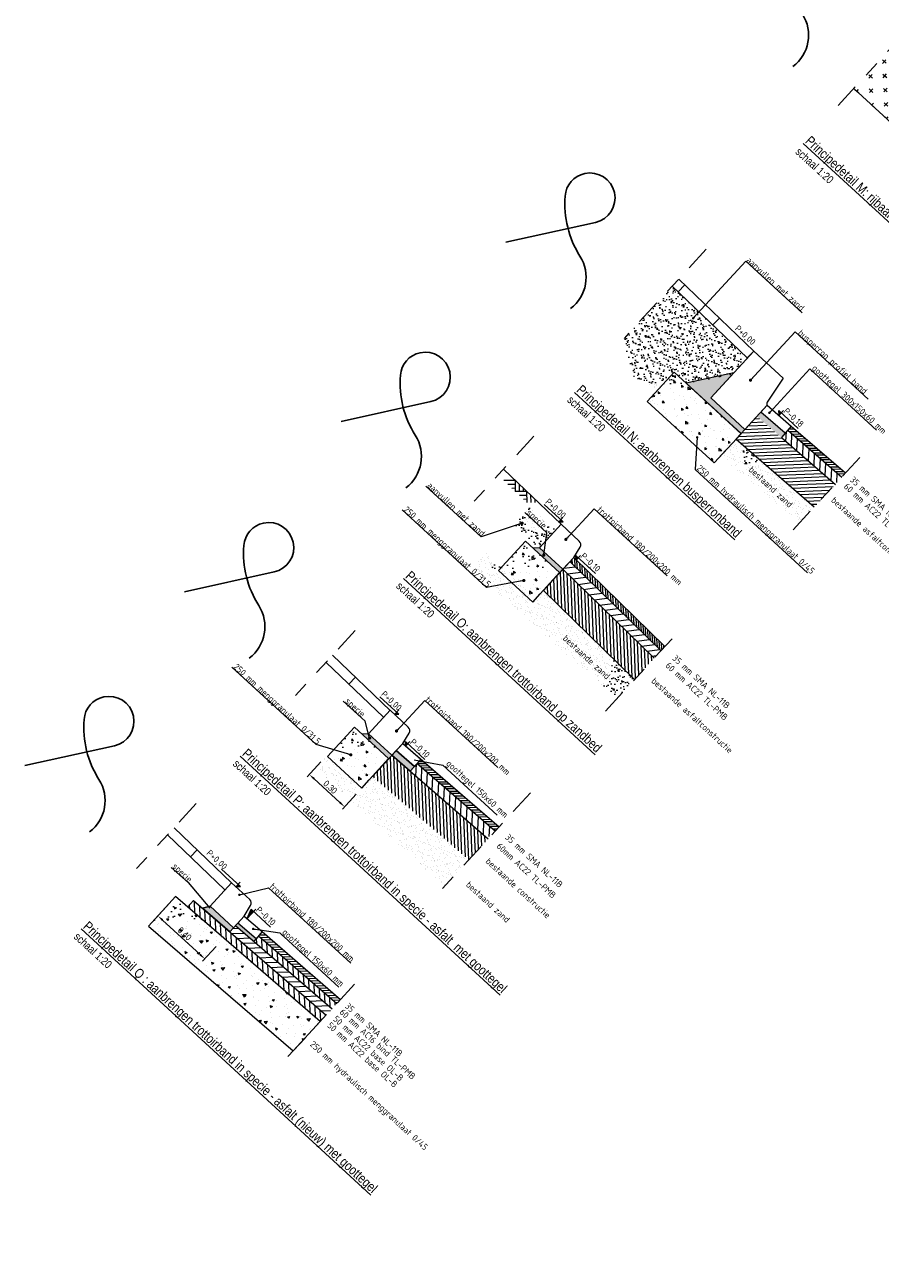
# Model space of a CAD drawing. Header units: metres. Extents: x 111546 to 149831, y 498798 to 507863.
# Tile 64 of 256: x 113047.67 to 113053.04, y 500809.1 to 500816.88. Entities that reach past the tile are written whole.
import ezdxf
from ezdxf.enums import TextEntityAlignment as Align

# ---------------------------------------------------------------- set-up
doc = ezdxf.new("R2010")
doc.units = ezdxf.units.M
doc.linetypes.add('CENTER', pattern=[50.8, 31.75, -6.35, 6.35, -6.35])
doc.linetypes.add('DASHDOT2', pattern=[12.7, 6.35, -3.175, 0, -3.175])
for name, color, linetype, lineweight in [('0-details-principe', 7, 'Continuous', 15), ('3-nw-band-trb 13-15x25', 7, 'Continuous', 13), ('3-nw-band-trb18-20x20-achterkant-stelspecie', 103, 'DASHDOT2', 15)]:
    doc.layers.add(name, color=color, linetype=linetype, lineweight=lineweight)
doc.layers.add('temp', color=7, linetype='Continuous')
doc.styles.add('Style-isocp', font='isocp.shx')
doc.styles.add('Zaanstad', font='ARIALN.TTF')
doc.dimstyles.new('1-20', dxfattribs={"dimtxt": 0.04, "dimasz": 0.04, "dimexe": 0.02, "dimexo": 0.02, "dimgap": 0.01, "dimtad": 1, "dimzin": 0, "dimdsep": 46, "dimtxsty": 'Zaanstad', "dimcen": 0, "dimclrd": 256, "dimclre": 256, "dimclrt": 256, "dimadec": 0, "dimazin": 0, "dimtfac": 1, "dimtofl": 0, "dimtmove": 0, "dimatfit": 3, "dimfxl": 1, "dimtfill": 1, "dimtolj": 1, "dimtzin": 0, "dimlwd": -1, "dimlwe": -1, "dimarcsym": 0})
doc.dimstyles.new('1-200', dxfattribs={"dimtxt": 0.4, "dimasz": 0.4, "dimexe": 0.2, "dimexo": 0.2, "dimgap": 0.1, "dimtad": 1, "dimzin": 0, "dimdsep": 46, "dimtxsty": 'Zaanstad', "dimcen": 0, "dimclrd": 256, "dimclre": 256, "dimclrt": 256, "dimadec": 0, "dimazin": 0, "dimtfac": 1, "dimtofl": 0, "dimtmove": 0, "dimatfit": 3, "dimfxl": 1, "dimtfill": 1, "dimtolj": 1, "dimtzin": 0, "dimlwd": -1, "dimlwe": -1, "dimarcsym": 0})
pattern_1 = [(92.3388, (113048.705192, 500811.35379), (-0.03172355, -0.00129566), [])]

# ---------------------------------------------------------------- blocks, each defined once
blk = doc.blocks.new('*D723')
at = {"layer": '0-details-principe', "transparency": 16777216}
for p, q in [((113048.5788, 500811.3642), (113048.4929, 500811.2708)), ((113048.5359, 500811.2585), (113048.7717, 500811.0416)), ((113048.8735, 500811.0932), (113048.7877, 500810.9998))]:
    blk.add_line(p, q, dxfattribs=at)
at = {"layer": '0-details-principe', "linetype": 'Continuous', "transparency": 16777216}
for points in [[(113048.5404, 500811.2634), (113048.5314, 500811.2536), (113048.5065, 500811.2855)], [(113048.7763, 500811.0465), (113048.7672, 500811.0367), (113048.8012, 500811.0146)]]:
    blk.add_solid(points, dxfattribs=at)
at = {"layer": 'Defpoints', "color": 0, "linetype": 'Continuous', "transparency": 16777216}
for p in [(113048.5923, 500811.3789), (113048.887, 500811.1079), (113048.8012, 500811.0146)]:
    blk.add_point(p, dxfattribs=at)
at = {"layer": '0-details-principe', "color": 7, "linetype": 'Continuous', "transparency": 16777216, "insert": (113048.6744, 500811.1724), "char_height": 0.04, "attachment_point": 5, "rotation": 317.40073, "style": 'Zaanstad', "bg_fill": 3, "box_fill_scale": 1.1, "bg_fill_color": 9, "bg_fill_true_color": 13158600, "bg_fill_transparency": 0}
blk.add_mtext('\\A1;0.40', dxfattribs=at)
blk = doc.blocks.new('*D734')
at = {"layer": '0-details-principe', "transparency": 16777216}
for p, q in [((113049.5305, 500812.2519), (113049.4448, 500812.1586)), ((113049.4877, 500812.1462), (113049.6497, 500811.9974)), ((113049.7514, 500812.049), (113049.6657, 500811.9556))]:
    blk.add_line(p, q, dxfattribs=at)
at = {"layer": '0-details-principe', "linetype": 'Continuous', "transparency": 16777216}
for points in [[(113049.4923, 500812.1512), (113049.4832, 500812.1413), (113049.4583, 500812.1733)], [(113049.6542, 500812.0023), (113049.6452, 500811.9925), (113049.6792, 500811.9703)]]:
    blk.add_solid(points, dxfattribs=at)
at = {"layer": 'Defpoints', "color": 0, "linetype": 'Continuous', "transparency": 16777216}
for p in [(113049.5441, 500812.2667), (113049.765, 500812.0637), (113049.6792, 500811.9703)]:
    blk.add_point(p, dxfattribs=at)
at = {"layer": '0-details-principe', "color": 7, "linetype": 'Continuous', "transparency": 16777216, "insert": (113049.5893, 500812.0942), "char_height": 0.04, "attachment_point": 5, "rotation": 317.42146, "style": 'Zaanstad', "bg_fill": 3, "box_fill_scale": 1.1, "bg_fill_color": 9, "bg_fill_true_color": 13158600, "bg_fill_transparency": 0}
blk.add_mtext('\\A1;0.30', dxfattribs=at)

msp = doc.modelspace()

# ---------------------------------------------------------------- hatches: boundary and pattern name
at = {"layer": '0-details-principe', "linetype": 'Continuous'}
h = msp.add_hatch(dxfattribs=at)
h.set_pattern_fill('CROSS', color=256, scale=0.02, angle=-42.57854, style=0)
h.set_pattern_definition([(317.339, (113053.53932, 500815.87377), (0.0897278, 0.0036647), [0.03175, -0.09525]), (47.339, (113053.540233, 500815.85134), (-0.0036647, 0.0897278), [0.03175, -0.09525])])
h.paths.add_polyline_path([(113053.7291, 500816.0797), (113053.0668, 500816.6889), (113052.8771, 500816.4829), (113053.5393, 500815.8738)])
h.paths.add_polyline_path([(113053.6121, 500815.9998), (113053.6771, 500816.0704)], flags=16)
h = msp.add_hatch(dxfattribs=at)
h.set_pattern_fill('AR-SAND', scale=0.001, angle=-42.6426, style=0)
h.set_pattern_definition([(8.838779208, (-366961.651173, 323695.381748), (0.022069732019, 0.043712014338), [0, -0.038608, 0, -0.04318, 0, -0.041275]), (338.838779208, (-366961.65117, 323695.38175), (0.073825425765, 0.041338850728), [0, -0.020828, 0, -0.034798, 0, -0.013335]), (298.838779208, (-366961.678587, 323695.396732), (0.069476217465, -0.0378122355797), [0, -0.0127, 0, -0.04572, 0, -0.05969]), (288.838779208, (-366961.67859, 323695.39673), (0.077692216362, -0.017061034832), [0, -0.00635, 0, -0.029972, 0, -0.03429])])
h.paths.add_polyline_path([(113051.7827, 500814.6707), (113051.6411, 500814.5892), (113051.4851, 500814.6822), (113051.4346, 500814.9124), (113051.5357, 500815.0221), (113051.6157, 500815.1089), (113051.6525, 500815.1486), (113051.7398, 500815.2396), (113052.2094, 500814.7892), (113052.1145, 500814.6862), (113051.826, 500814.6309)])
h = msp.add_hatch(dxfattribs=at)
h.set_pattern_fill('AVH-HALFVERHARDING', color=256, scale=0.02, angle=-42.57854, style=0, pattern_type=2)
h.set_pattern_definition([(324.836, (113052.68074, 500814.57256), (-0.000413, -0.143999), [0.015, -0.165]), (269.836, (113052.68074, 500814.57256), (0.147564, 0.040334), [0.012, -0.132]), (15.287, (113052.6807, 500814.56056), (0.147151, -0.103666), [0.012748, -0.140228]), (321.02, (113052.7206, 500814.57593), (-0.014992, -0.21548), [0.0225, -0.2475]), (11.471, (113052.71935, 500814.55797), (0.20989, -0.169843), [0.019122, -0.210343]), (266.02, (113052.7206, 500814.57593), (0.20989, -0.169843), [0.018, -0.198]), (295.836, (113052.71232, 500814.55516), (-0.070173, -0.125745), [0.015, -0.165]), (240.836, (113052.71232, 500814.55516), (0.148616, -0.036264), [0.012, -0.132]), (346.287, (113052.70647, 500814.54468), (0.078443, -0.162008), [0.012748, -0.140228]), (312.336, (113052.680737, 500814.57256), (0.0665468, 0.0031893), [0, -0.1304, 0, -0.134, 0, -0.1325]), (282.336, (113052.68074, 500814.57256), (0.083037, -0.0457768), [0, -0.0764, 0, -0.1274, 0, -0.0505]), (242.336, (113052.67698, 500814.617), (0.0045054, -0.1067647), [0, -0.05, 0, -0.156, 0, -0.207]), (232.336, (113052.67529, 500814.63693), (0.029782, -0.114534), [0, -0.065, 0, -0.1036, 0, -0.147])])
h.paths.add_polyline_path([(113052.1698, 500814.3144), (113052.0007, 500814.1303), (113051.5797, 500814.5172), (113051.7491, 500814.7016)])
at = {"layer": '0-details-principe'}
h = msp.add_hatch(color=8, dxfattribs=at)
h.dxf.hatch_style = 1
h.paths.add_polyline_path([(113052.1942, 500814.3408), (113051.979, 500814.5391), (113052.1246, 500814.6971), (113051.826, 500814.6309), (113052.1701, 500814.3146)])
at = {"layer": '0-details-principe', "linetype": 'Continuous'}
h = msp.add_hatch(dxfattribs=at)
h.set_pattern_fill('JIS_WOOD', color=8, scale=0.03)
h.set_pattern_definition([(2.4144, (113052.458976, 500814.331273), (-0.0008936, 0.0211944), [])])
h.paths.add_polyline_path([(113052.1383, 500814.2799), (113052.1698, 500814.3144), (113052.27, 500814.4231), (113052.4398, 500814.2762), (113052.7619, 500813.9976), (113052.63, 500813.8546)])
for color, points in [(8, [(113052.3055, 500814.4387), (113052.4464, 500814.3168), (113052.4235, 500814.2903), (113052.27, 500814.4231), (113052.2937, 500814.4488)]), (256, [(113052.4224, 500814.4457), (113052.4077, 500814.4592), (113052.4089, 500814.431)]), (256, [(113051.0372, 500813.7736), (113051.0519, 500813.7601), (113051.0237, 500813.7589)]), (8, [(113051.0509, 500813.4624), (113050.9036, 500813.5977), (113050.8613, 500813.5958), (113051.0304, 500813.4402)]), (256, [(113051.1477, 500813.5353), (113051.133, 500813.5488), (113051.1342, 500813.5206)]), (256, [(113050.006, 500812.5657), (113050.0207, 500812.5522), (113049.9925, 500812.551)]), (8, [(113050.1183, 500812.2242), (113050.0912, 500812.1948), (113049.9768, 500812.2937), (113050.0038, 500812.3232)]), (256, [(113050.0758, 500812.3667), (113050.0611, 500812.3802), (113050.0623, 500812.352)]), (256, [(113049.0104, 500811.4824), (113049.0252, 500811.4688), (113048.9969, 500811.4677)]), (256, [(113049.1073, 500811.3128), (113049.0926, 500811.3264), (113049.0676, 500811.2679)]), (8, [(113049.0103, 500811.2381), (113049.1231, 500811.1406), (113049.11, 500811.1254), (113048.9947, 500811.2252), (113049.0082, 500811.2399)])]:
    msp.add_hatch(color=color, dxfattribs=at).paths.add_polyline_path(points)
h = msp.add_hatch(dxfattribs=at)
h.set_pattern_fill('AR-SAND', color=252, scale=0.001, angle=-42.6426, style=0)
h.set_pattern_definition([(8.839128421, (-366946.969898, 323711.313455), (0.022069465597, 0.0437121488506), [0, -0.038608, 0, -0.04318, 0, -0.041275]), (338.839128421, (-366946.9699, 323711.313455), (0.0738251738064, 0.0413393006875), [0, -0.020828, 0, -0.034798, 0, -0.013335]), (298.839128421, (-366946.99731, 323711.32844), (0.0694764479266, -0.0378118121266), [0, -0.0127, 0, -0.04572, 0, -0.05969]), (288.839128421, (-366946.99731, 323711.32844), (0.0776923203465, -0.017060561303), [0, -0.00635, 0, -0.029972, 0, -0.03429])])
h.paths.add_polyline_path([(113052.63, 500813.8546), (113052.1646, 500814.2572), (113052.1383, 500814.2799), (113052.0743, 500814.2102), (113052.0403, 500814.1733), (113052.5381, 500813.7548)])
h = msp.add_hatch(dxfattribs=at)
h.set_pattern_fill('AR-SAND', scale=0.001, angle=-42.6426, style=0)
h.set_pattern_definition([(8.838779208, (-366961.364435, 323695.44498), (0.022069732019, 0.043712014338), [0, -0.038608, 0, -0.04318, 0, -0.041275]), (338.838779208, (-366961.364435, 323695.44498), (0.073825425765, 0.041338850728), [0, -0.020828, 0, -0.034798, 0, -0.013335]), (298.838779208, (-366961.39185, 323695.459963), (0.069476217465, -0.0378122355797), [0, -0.0127, 0, -0.04572, 0, -0.05969]), (288.838779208, (-366961.39185, 323695.45996), (0.077692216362, -0.017061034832), [0, -0.00635, 0, -0.029972, 0, -0.03429])])
h.paths.add_polyline_path([(113050.7381, 500813.7503), (113050.8236, 500813.8431), (113050.8395, 500813.8603), (113051.0048, 500813.7079), (113050.9035, 500813.598)])
h = msp.add_hatch(dxfattribs=at)
h.set_pattern_fill('AVH-HALFVERHARDING', color=256, scale=0.02, angle=-42.57854, style=0, pattern_type=2)
h.set_pattern_definition([(324.836, (113052.6604, 500814.55059), (-0.0004126, -0.1439994), [0.015, -0.165]), (269.836, (113052.6604, 500814.55059), (0.1475635, 0.040334), [0.012, -0.132]), (15.287, (113052.66036, 500814.53859), (0.147151, -0.103666), [0.012748, -0.1402284]), (321.02, (113052.70026, 500814.55396), (-0.014992, -0.215479), [0.0225, -0.2475]), (11.471, (113052.699, 500814.536), (0.209889, -0.169843), [0.019122, -0.210343]), (266.02, (113052.70026, 500814.55396), (0.209889, -0.169843), [0.018, -0.198]), (295.836, (113052.69198, 500814.53319), (-0.070173, -0.1257447), [0.015, -0.165]), (240.836, (113052.69198, 500814.53319), (0.148616, -0.036264), [0.012, -0.132]), (346.287, (113052.68613, 500814.52271), (0.078443, -0.1620084), [0.012748, -0.1402284]), (312.3358, (113052.6604, 500814.55059), (0.0665468, 0.0031893), [0, -0.1304, 0, -0.134, 0, -0.1325]), (282.336, (113052.6604, 500814.55059), (0.083037, -0.0457768), [0, -0.0764, 0, -0.1274, 0, -0.0505]), (242.3358, (113052.65664, 500814.59503), (0.0045054, -0.1067647), [0, -0.05, 0, -0.156, 0, -0.207]), (232.336, (113052.65495, 500814.61496), (0.0297824, -0.1145343), [0, -0.065, 0, -0.1036, 0, -0.147])])
h.paths.add_polyline_path([(113051.0292, 500813.4414), (113050.815, 500813.6383), (113050.6458, 500813.4543), (113050.8611, 500813.2564), (113050.9084, 500813.3078)])
h = msp.add_hatch(dxfattribs=at)
h.set_pattern_fill('AR-SAND', color=252, scale=0.001, angle=-42.6426, style=0)
h.set_pattern_definition([(8.839, (113050.97759, 500813.28212), (0.0220695, 0.0437121), [0, -0.038608, 0, -0.04318, 0, -0.041275]), (338.839, (113050.97759, 500813.28212), (0.073825, 0.0413393), [0, -0.020828, 0, -0.034798, 0, -0.013335]), (298.839, (113050.950177, 500813.297105), (0.0694764, -0.0378118), [0, -0.0127, 0, -0.04572, 0, -0.05969]), (288.839, (113050.95018, 500813.297105), (0.0776923, -0.0170606), [0, -0.00635, 0, -0.029972, 0, -0.03429])])
h.paths.add_polyline_path([(113051.3867, 500812.6466), (113050.4757, 500813.4633), (113050.5679, 500813.5657), (113050.6662, 500813.4762), (113050.8457, 500813.3113), (113050.8814, 500813.2784), (113050.9287, 500813.3298), (113051.5013, 500812.7709)])
at = {"layer": '0-details-principe', "ltscale": 0.02}
h = msp.add_hatch(dxfattribs=at)
h.set_pattern_fill('JIS_WOOD', color=8, scale=0.03, angle=33.3574)
h.set_pattern_definition([(92.339, (113050.97759, 500813.28212), (-0.02119553, -0.0008658), [])])
h.paths.add_polyline_path([(113050.9287, 500813.3298), (113051.0507, 500813.4623), (113051.6233, 500812.9033), (113051.5013, 500812.7709)])
h = msp.add_hatch(dxfattribs=at)
h.set_pattern_fill('JIS_WOOD', color=252, scale=0.03, angle=33.3574)
h.set_pattern_definition([(92.3391, (113051.149969, 500813.46602), (-0.02119553, -0.0008658), [])])
h.paths.add_polyline_path([(113049.8547, 500812.1613), (113050.4602, 500811.6375), (113050.5822, 500811.77), (113049.9767, 500812.2938)])
at = {"layer": '0-details-principe', "ltscale": 0.005}
h = msp.add_hatch(dxfattribs=at)
h.set_pattern_fill('ANSI31', color=256, scale=0.01, angle=33.3574)
h.set_pattern_definition([(182.3388, (113048.705192, 500811.35379), (0.0012957, -0.03172355), [])])
h.paths.add_polyline_path([(113049.11, 500811.1254), (113048.9947, 500811.2252), (113048.9811, 500811.2105), (113048.9574, 500811.1847), (113049.5628, 500810.661), (113049.6001, 500810.7015)])
h = msp.add_hatch(dxfattribs=at)
h.set_pattern_fill('ANSI31', color=256, scale=0.01, angle=-56.6426)
h.set_pattern_definition(pattern_1)
h.paths.add_polyline_path([(113049.1395, 500811.1595), (113049.11, 500811.1254), (113049.6001, 500810.7015), (113049.6305, 500810.7347)])
h = msp.add_hatch(dxfattribs=at)
h.set_pattern_fill('ANSI31', color=256, scale=0.005, angle=33.3574)
h.set_pattern_definition([(182.3388, (113048.705192, 500811.35379), (0.00064783, -0.01586178), [])])
h.paths.add_polyline_path([(113049.6542, 500810.7605), (113049.6305, 500810.7347), (113049.1395, 500811.1595), (113049.1623, 500811.1859)])

# ---------------------------------------------------------------- linework, layer by layer
at = {"layer": '0-details-principe', "linetype": 'CENTER', "ltscale": 0.005}
for p, q in [((113053.1975, 500816.8314), (113052.7509, 500816.3453)), ((113051.9514, 500815.4732), (113051.4346, 500814.9124)), ((113050.8682, 500814.2982), (113050.4934, 500813.8904)), ((113052.9151, 500814.1639), (113052.4875, 500813.6999)), ((113049.7464, 500813.0776), (113049.3717, 500812.6697)), ((113050.8467, 500812.0581), (113050.289, 500811.4512)), ((113048.7473, 500811.9904), (113048.3725, 500811.5825)), ((113049.7415, 500810.8555), (113049.2934, 500810.3679))]:
    msp.add_line(p, q, dxfattribs=at)
at = {"layer": '0-details-principe', "linetype": 'Continuous'}
for p, q in [((113052.4628, 500814.3357), (113052.8034, 500814.0411)), ((113052.4706, 500814.3447), (113052.5052, 500814.3452)), ((113052.4857, 500814.3621), (113052.8263, 500814.0675)), ((113052.4235, 500814.2903), (113052.7641, 500813.9957)), ((113052.4521, 500814.2655), (113052.4549, 500814.3287)), ((113052.4715, 500814.3281), (113052.5241, 500814.3289)), ((113052.4863, 500814.236), (113052.4897, 500814.3124)), ((113052.4904, 500814.3117), (113052.543, 500814.3125)), ((113052.5056, 500814.2986), (113052.5582, 500814.2994)), ((113052.5205, 500814.2064), (113052.5239, 500814.2828)), ((113052.5245, 500814.2822), (113052.5771, 500814.2831)), ((113052.5397, 500814.2691), (113052.5923, 500814.2699)), ((113052.5573, 500814.1746), (113052.5607, 500814.251)), ((113052.5586, 500814.2528), (113052.6112, 500814.2536)), ((113052.5738, 500814.2396), (113052.6263, 500814.2405)), ((113052.5927, 500814.2233), (113052.6452, 500814.2241)), ((113052.594, 500814.1428), (113052.5975, 500814.2192)), ((113052.6079, 500814.2102), (113052.6604, 500814.211)), ((113052.6268, 500814.1938), (113052.6793, 500814.1946)), ((113052.6282, 500814.1132), (113052.6316, 500814.1896)), ((113052.6419, 500814.1807), (113052.6945, 500814.1815)), ((113052.6608, 500814.1643), (113052.7134, 500814.1651)), ((113052.665, 500814.0814), (113052.6684, 500814.1578)), ((113052.676, 500814.1512), (113052.7286, 500814.152)), ((113052.6949, 500814.1349), (113052.7475, 500814.1357)), ((113052.6992, 500814.0518), (113052.7026, 500814.1282)), ((113052.7101, 500814.1217), (113052.7627, 500814.1225)), ((113052.729, 500814.1054), (113052.7816, 500814.1062)), ((113052.736, 500814.02), (113052.7394, 500814.0964)), ((113052.7442, 500814.0923), (113052.7967, 500814.0931)), ((113052.7631, 500814.0759), (113052.8156, 500814.0767)), ((113052.7709, 500814.0074), (113052.7735, 500814.0668)), ((113052.7783, 500814.0628), (113052.8225, 500814.0635)), ((113051.0568, 500813.4689), (113051.1276, 500813.4781)), ((113051.6667, 500812.9519), (113051.0939, 500813.5109)), ((113051.0941, 500813.5095), (113051.1079, 500813.5113)), ((113051.1104, 500813.4948), (113051.1083, 500813.525)), ((113051.6911, 500812.9769), (113051.1184, 500813.536)), ((113051.1283, 500813.4774), (113051.1247, 500813.5298)), ((113051.1427, 500813.4634), (113051.139, 500813.5158)), ((113051.1606, 500813.4459), (113051.1569, 500813.4983)), ((113051.1749, 500813.4319), (113051.1713, 500813.4843)), ((113051.6233, 500812.9033), (113051.0507, 500813.4623)), ((113051.0802, 500813.4335), (113051.1624, 500813.4441)), ((113051.1126, 500813.4019), (113051.1947, 500813.4126)), ((113051.1928, 500813.4144), (113051.1892, 500813.4669)), ((113051.2072, 500813.4004), (113051.2035, 500813.4528)), ((113051.225, 500813.3829), (113051.2214, 500813.4354)), ((113051.2394, 500813.3689), (113051.2358, 500813.4214)), ((113051.2573, 500813.3515), (113051.2537, 500813.4039)), ((113051.5013, 500812.7709), (113050.9287, 500813.3298)), ((113051.1474, 500813.3679), (113051.2295, 500813.3786)), ((113051.1797, 500813.3364), (113051.2618, 500813.347)), ((113051.2716, 500813.3375), (113051.268, 500813.3899)), ((113051.2895, 500813.32), (113051.2859, 500813.3724)), ((113051.3039, 500813.306), (113051.3003, 500813.3584)), ((113051.3218, 500813.2885), (113051.3182, 500813.341)), ((113051.3361, 500813.2745), (113051.3325, 500813.3269)), ((113051.2145, 500813.3024), (113051.2966, 500813.3131)), ((113051.2468, 500813.2708), (113051.329, 500813.2815)), ((113051.2816, 500813.2369), (113051.3638, 500813.2475)), ((113051.354, 500813.257), (113051.3504, 500813.3095)), ((113051.3684, 500813.243), (113051.3648, 500813.2955)), ((113051.3863, 500813.2256), (113051.3826, 500813.278)), ((113051.4006, 500813.2116), (113051.397, 500813.264)), ((113051.4185, 500813.1941), (113051.4149, 500813.2465)), ((113051.314, 500813.2053), (113051.3961, 500813.216)), ((113051.3488, 500813.1713), (113051.4309, 500813.182)), ((113051.4329, 500813.1801), (113051.4292, 500813.2325)), ((113051.4508, 500813.1626), (113051.4471, 500813.2151)), ((113051.4651, 500813.1486), (113051.4615, 500813.201)), ((113051.483, 500813.1311), (113051.4794, 500813.1836)), ((113051.4974, 500813.1171), (113051.4937, 500813.1696)), ((113051.3836, 500813.1374), (113051.4657, 500813.148)), ((113051.4159, 500813.1058), (113051.498, 500813.1164)), ((113051.5152, 500813.0997), (113051.5116, 500813.1521)), ((113051.5296, 500813.0857), (113051.526, 500813.1381)), ((113051.544, 500813.0716), (113051.5403, 500813.1241)), ((113051.5583, 500813.0576), (113051.5547, 500813.1101)), ((113051.5727, 500813.0436), (113051.569, 500813.0961)), ((113051.4482, 500813.0742), (113051.5304, 500813.0849)), ((113051.4806, 500813.0427), (113051.5627, 500813.0533)), ((113051.5129, 500813.0111), (113051.5951, 500813.0218)), ((113051.587, 500813.0296), (113051.5834, 500813.082)), ((113051.6014, 500813.0156), (113051.5978, 500813.068)), ((113051.6157, 500813.0016), (113051.6121, 500813.054)), ((113051.6301, 500812.9876), (113051.6265, 500813.04)), ((113051.6444, 500812.9736), (113051.6408, 500813.026)), ((113051.6588, 500812.9595), (113051.6552, 500813.012)), ((113051.5452, 500812.9795), (113051.6274, 500812.9902)), ((113051.5776, 500812.948), (113051.6597, 500812.9586)), ((113051.6721, 500812.9605), (113051.6695, 500812.998)), ((113051.6848, 500812.9701), (113051.6839, 500812.984)), ((113049.9768, 500812.2937), (113050.5821, 500811.7701)), ((113050.1277, 500812.1631), (113050.1311, 500812.238)), ((113050.135, 500812.2428), (113050.6269, 500811.8173)), ((113050.1361, 500812.2419), (113050.1886, 500812.2427)), ((113050.1459, 500812.2554), (113050.1735, 500812.2558)), ((113050.1579, 500812.2693), (113050.6498, 500811.8438)), ((113050.0935, 500812.1927), (113050.0938, 500812.1976)), ((113050.1512, 500812.2287), (113050.2038, 500812.2295)), ((113050.1619, 500812.1336), (113050.1656, 500812.2163)), ((113050.1664, 500812.2156), (113050.219, 500812.2164)), ((113050.1816, 500812.2025), (113050.2342, 500812.2033)), ((113050.1961, 500812.104), (113050.1998, 500812.1868)), ((113050.2005, 500812.1861), (113050.2531, 500812.1869)), ((113050.2157, 500812.173), (113050.2682, 500812.1738)), ((113050.2303, 500812.0745), (113050.2339, 500812.1572)), ((113050.2346, 500812.1567), (113050.2871, 500812.1575)), ((113050.2497, 500812.1435), (113050.3023, 500812.1443)), ((113050.267, 500812.0426), (113050.2707, 500812.1254)), ((113050.2687, 500812.1272), (113050.3212, 500812.128)), ((113050.2838, 500812.1141), (113050.3364, 500812.1149)), ((113050.3027, 500812.0977), (113050.3553, 500812.0985)), ((113050.3038, 500812.0108), (113050.3075, 500812.0936)), ((113050.3179, 500812.0846), (113050.3705, 500812.0854)), ((113050.3368, 500812.0682), (113050.3894, 500812.069)), ((113050.338, 500811.9813), (113050.3417, 500812.064)), ((113050.352, 500812.0551), (113050.4045, 500812.0559)), ((113050.3709, 500812.0387), (113050.4235, 500812.0396)), ((113050.3748, 500811.9494), (113050.3785, 500812.0322)), ((113050.3861, 500812.0256), (113050.4386, 500812.0264)), ((113050.405, 500812.0093), (113050.4575, 500812.0101)), ((113050.4089, 500811.9199), (113050.4126, 500812.0026)), ((113050.4201, 500811.9961), (113050.4727, 500811.9969)), ((113050.439, 500811.9798), (113050.4916, 500811.9806)), ((113050.4457, 500811.8881), (113050.4494, 500811.9708)), ((113050.4542, 500811.9667), (113050.5068, 500811.9675)), ((113050.4731, 500811.9503), (113050.5257, 500811.9511)), ((113050.4799, 500811.8585), (113050.4836, 500811.9413)), ((113050.4883, 500811.9372), (113050.5409, 500811.938)), ((113050.5072, 500811.9208), (113050.5598, 500811.9216)), ((113050.5167, 500811.8267), (113050.5204, 500811.9094)), ((113050.5224, 500811.9077), (113050.5749, 500811.9085)), ((113050.5413, 500811.8913), (113050.5938, 500811.8922)), ((113050.5509, 500811.7971), (113050.5545, 500811.8799)), ((113050.5565, 500811.8782), (113050.609, 500811.879)), ((113050.5754, 500811.8619), (113050.6279, 500811.8627)), ((113050.5885, 500811.7844), (113050.5913, 500811.8481)), ((113050.5905, 500811.8487), (113050.6431, 500811.8496)), ((113050.6094, 500811.8324), (113050.6397, 500811.8329)), ((113050.6255, 500811.8173), (113050.6255, 500811.8185)), ((113048.9947, 500811.2252), (113049.6011, 500810.7007)), ((113049.1395, 500811.1595), (113049.6305, 500810.7347)), ((113049.1623, 500811.1859), (113049.6542, 500810.7605))]:
    msp.add_line(p, q, dxfattribs=at)
at = {"layer": '0-details-principe', "color": 252, "linetype": 'Continuous'}
msp.add_line((113052.1383, 500814.2799), (113052.6301, 500813.8545), dxfattribs=at)
at = {"layer": '0-details-principe', "color": 3, "linetype": 'Continuous'}
msp.add_line((113051.6097, 500812.9167), (113051.6393, 500812.9205), dxfattribs=at)
at = {"layer": '0-details-principe', "linetype": 'Continuous'}
for points in [[(113052.8778, 500816.4834), (113053.5393, 500815.8738)], [(113051.7787, 500815.2855), (113052.2501, 500814.8333)], [(113051.738, 500815.2413), (113052.2085, 500814.79)], [(113051.8171, 500815.2486), (113051.7755, 500815.2053)], [(113052.0336, 500815.041), (113051.992, 500814.9977)], [(113052.2501, 500814.8333), (113052.2085, 500814.79)], [(113052.4089, 500814.431), (113052.4077, 500814.4592)], [(113052.4077, 500814.4592), (113052.5295, 500814.3473)], [(113052.436, 500814.4604), (113052.4089, 500814.431)], [(113050.6774, 500814.0906), (113051.0388, 500813.7449)], [(113050.75, 500814.0211), (113050.6793, 500814.0196)], [(113050.75, 500814.0211), (113050.7516, 500813.9504)], [(113050.7505, 500813.9961), (113050.7048, 500813.9951)], [(113050.7511, 500813.9711), (113050.7304, 500813.9707)], [(113050.8222, 500813.952), (113050.7516, 500813.9504)], [(113050.7755, 500813.9967), (113050.7766, 500813.951)], [(113050.8011, 500813.9723), (113050.8015, 500813.9516)], [(113050.8222, 500813.952), (113050.8238, 500813.8813)], [(113050.8228, 500813.927), (113050.7771, 500813.926)], [(113050.8234, 500813.902), (113050.8027, 500813.9016)], [(113050.8478, 500813.9276), (113050.8488, 500813.8819)], [(113050.8734, 500813.9031), (113050.8738, 500813.8824)], [(113051.0519, 500813.7601), (113050.9324, 500813.8699)], [(113051.0507, 500813.7884), (113051.0237, 500813.7589)], [(113051.0237, 500813.7589), (113051.0519, 500813.7601)], [(113050.9036, 500813.5977), (113050.8613, 500813.5958)], [(113051.1184, 500813.536), (113051.0169, 500813.4255)], [(113051.1342, 500813.5206), (113051.133, 500813.5488)], [(113051.133, 500813.5488), (113051.2548, 500813.4369)], [(113051.1612, 500813.55), (113051.1342, 500813.5206)], [(113049.5634, 500812.8773), (113049.9234, 500812.533)], [(113049.6034, 500812.922), (113049.9648, 500812.5763)], [(113049.748, 500812.7837), (113049.7066, 500812.7403)], [(113050.0207, 500812.5522), (113049.9012, 500812.662)], [(113050.0195, 500812.5804), (113049.9925, 500812.551)], [(113049.9925, 500812.551), (113050.0207, 500812.5522)], [(113049.8298, 500812.429), (113049.7874, 500812.4271)], [(113050.0445, 500812.3674), (113049.8547, 500812.1613)], [(113050.0623, 500812.352), (113050.0611, 500812.3802)], [(113050.0611, 500812.3802), (113050.1829, 500812.2683)], [(113050.0894, 500812.3814), (113050.0623, 500812.352)], [(113050.1285, 500812.2352), (113050.0912, 500812.1948)], [(113050.1161, 500812.2662), (113050.2975, 500812.2314), (113050.6382, 500811.9186)], [(113048.5679, 500811.7939), (113048.9278, 500811.4497)], [(113048.6079, 500811.8387), (113048.9693, 500811.493)], [(113048.7525, 500811.7004), (113048.711, 500811.657)], [(113049.0252, 500811.4688), (113048.9057, 500811.5787)], [(113049.024, 500811.4971), (113048.9969, 500811.4677)], [(113048.9969, 500811.4677), (113049.0252, 500811.4688)], [(113049.1209, 500811.3275), (113049.0676, 500811.2679)], [(113049.0676, 500811.2679), (113049.0926, 500811.3264)], [(113049.0926, 500811.3264), (113049.2144, 500811.2144)]]:
    msp.add_lwpolyline(points, dxfattribs=at)
at = {"layer": '0-details-principe', "ltscale": 0.005}
for points in [[(113052.3344, 500814.493), (113052.1942, 500814.3408), (113051.979, 500814.5391), (113052.2501, 500814.8333), (113052.4339, 500814.6639), (113052.3332, 500814.5124, 0.255245), (113052.3344, 500814.493)], [(113051.1534, 500813.6397), (113051.0391, 500813.745), (113050.9035, 500813.598), (113051.0506, 500813.4624), (113051.1184, 500813.536), (113051.1586, 500813.6021, 0.357511), (113051.1534, 500813.6397)], [(113050.0794, 500812.4711), (113049.9652, 500812.5765), (113049.8296, 500812.4294), (113049.9767, 500812.2938), (113050.0445, 500812.3674), (113050.0847, 500812.4335, 0.357511), (113050.0794, 500812.4711)]]:
    msp.add_lwpolyline(points, format="xyb", dxfattribs=at)
at = {"layer": '0-details-principe', "linetype": 'Continuous', "elevation": 0}
msp.add_lwpolyline([(113052.3476, 500814.4449), (113052.6028, 500814.7227)], dxfattribs=at)
at = {"layer": '0-details-principe', "ltscale": 0.02}
for points in [[(113052.1698, 500814.3144), (113052.0007, 500814.1303), (113051.5797, 500814.5172), (113051.7491, 500814.7016)], [(113051.0292, 500813.4414), (113050.815, 500813.6383), (113050.6458, 500813.4543), (113050.8611, 500813.2564), (113050.9084, 500813.3078)]]:
    msp.add_lwpolyline(points, close=True, dxfattribs=at)
at = {"layer": '0-details-principe'}
msp.add_lwpolyline([(113052.1942, 500814.3408), (113051.979, 500814.5391), (113052.1246, 500814.6971), (113051.826, 500814.6309), (113052.1701, 500814.3146)], close=True, dxfattribs=at)
at = {"layer": '0-details-principe', "linetype": 'Continuous'}
for points in [[(113052.3344, 500814.493), (113052.4857, 500814.3621), (113052.4464, 500814.3168), (113052.2937, 500814.4488)], [(113050.0445, 500812.3674), (113050.1579, 500812.2693), (113050.1183, 500812.2242), (113050.0038, 500812.3232)], [(113049.0489, 500811.2841), (113049.1623, 500811.1859), (113049.1231, 500811.1406), (113049.0082, 500811.2399)]]:
    msp.add_lwpolyline(points, close=True, dxfattribs=at)
at = {"layer": '0-details-principe', "color": 252, "linetype": 'Continuous'}
msp.add_lwpolyline([(113052.1698, 500814.3144), (113052.1383, 500814.2799)], dxfattribs=at)
at = {"layer": '0-details-principe', "ltscale": 0.02}
for points in [[(113052.4464, 500814.3168), (113052.4235, 500814.2903)], [(113051.0507, 500813.4624), (113050.9287, 500813.3298)]]:
    msp.add_lwpolyline(points, dxfattribs=at)
at = {"layer": '0-details-principe', "linetype": 'CENTER', "ltscale": 0.005}
msp.add_lwpolyline([(113051.318, 500812.5721), (113051.803, 500813.0984)], dxfattribs=at)
at = {"layer": '0-details-principe', "ltscale": 0.005}
for points in [[(113048.9811, 500811.2105), (113048.9574, 500811.1847)], [(113049.1329, 500811.1519), (113049.11, 500811.1254)]]:
    msp.add_lwpolyline(points, dxfattribs=at)
at = {"layer": '3-nw-band-trb 13-15x25'}
msp.add_lwpolyline([(113050.1183, 500812.2242), (113050.0912, 500812.1948), (113049.9768, 500812.2937), (113050.0038, 500812.3232)], close=True, dxfattribs=at)
at = {"layer": '3-nw-band-trb 13-15x25', "ltscale": 0.005, "elevation": 0}
for points in [[(113050.0445, 500812.3674), (113050.216, 500812.219)], [(113049.0489, 500811.2841), (113049.1756, 500811.1745)]]:
    msp.add_lwpolyline(points, dxfattribs=at)
at = {"layer": '3-nw-band-trb18-20x20-achterkant-stelspecie', "ltscale": 0.02}
msp.add_lwpolyline([(113052.2259, 500814.3752), (113052.029, 500814.161)], dxfattribs=at)
at = {"layer": 'temp', "ltscale": 0.005}
for points in [[(113052.0893, 500817.0371), (113052.6522, 500817.1619, 0.99752), (113052.585, 500817.4687, 0.331315), (113052.4617, 500817.3275, 0.162042), (113052.5553, 500816.9504, -0.389199), (113052.4961, 500816.6203, 1.020031)], [(113050.692, 500815.5168), (113051.255, 500815.6417, 0.99752), (113051.1878, 500815.9485, 0.331315), (113051.0644, 500815.8072, 0.162042), (113051.1581, 500815.4302, -0.389199), (113051.0988, 500815.1, 1.020031)], [(113049.6575, 500814.3912), (113050.2204, 500814.516, 0.99752), (113050.1532, 500814.8228, 0.331315), (113050.0298, 500814.6815, 0.162042), (113050.1235, 500814.3045, -0.389199), (113050.0642, 500813.9744, 1.020031)], [(113048.6739, 500813.3211), (113049.2369, 500813.4459, 0.99752), (113049.1697, 500813.7527, 0.331315), (113049.0463, 500813.6114, 0.162042), (113049.14, 500813.2344, -0.389199), (113049.0807, 500812.9042, 1.020031)], [(113047.6702, 500812.229), (113048.2332, 500812.3538, 0.99752), (113048.166, 500812.6606, 0.331315), (113048.0426, 500812.5194, 0.162042), (113048.1363, 500812.1423, -0.389199), (113048.077, 500811.8122, 1.020031)]]:
    msp.add_lwpolyline(points, format="xyb", dxfattribs=at)

# ---------------------------------------------------------------- texts
at = {"layer": '0-details-principe', "linetype": 'Continuous'}
for s, height, style, p in [('%%UPrincipedetail M: rijbaanversmalling', 0.06, 'Zaanstad', (113052.5686, 500816.1462)), ('schaal 1:20', 0.05, 'Zaanstad', (113052.5071, 500816.0793)), ('aanvullen met zand', 0.04, 'Style-isocp', (113052.2003, 500815.3992)), ('P+0,00', 0.04, 'Style-isocp', (113052.1274, 500814.97)), ('busperron profiel band ', 0.04, 'Style-isocp', (113052.5243, 500814.943)), ('goottegel 300x150x60 mm', 0.04, 'Style-isocp', (113052.6119, 500814.7216)), ('%%UPrincipedetail N: aanbrengen busperronband', 0.06, 'Zaanstad', (113051.1313, 500814.5824)), ('schaal 1:20', 0.05, 'Zaanstad', (113051.0738, 500814.52)), ('P-0,18', 0.04, 'Style-isocp', (113052.4331, 500814.4509)), ('aanvullen met zand', 0.04, 'Style-isocp', (113050.195, 500813.9835, 0)), ('P+0,00', 0.04, 'Style-isocp', (113050.9363, 500813.8811)), ('250 mm menggranulaat 0/31,5', 0.04, 'Style-isocp', (113050.0465, 500813.8327)), ('specie', 0.04, 'Style-isocp', (113050.8193, 500813.8136, 0)), ('trottoirband 180/200x200 mm', 0.04, 'Style-isocp', (113051.2623, 500813.8321)), ('P-0,10', 0.04, 'Style-isocp', (113051.1583, 500813.5406)), ('%%UPrincipedetail O: aanbrengen trottoirband op zandbed', 0.06, 'Zaanstad', (113050.0567, 500813.4132)), ('schaal 1:20', 0.05, 'Zaanstad', (113049.9992, 500813.3508)), ('250 mm menggranulaat 0/31,5', 0.04, 'Style-isocp', (113048.9779, 500812.8451)), ('P+0,00', 0.04, 'Style-isocp', (113049.9051, 500812.6731)), ('specie', 0.04, 'Style-isocp', (113049.6794, 500812.6298, 0)), ('trottoirband 180/200x200 mm', 0.04, 'Style-isocp', (113050.1827, 500812.6391)), ('P-0,10', 0.04, 'Style-isocp', (113050.0865, 500812.3719)), ('schaal 1:20', 0.05, 'Zaanstad', (113048.9737, 500812.2348)), ('goottegel 150x60 mm', 0.04, 'Style-isocp', (113050.3141, 500812.2379)), ('P+0,00', 0.04, 'Style-isocp', (113048.8082, 500811.6748)), ('specie', 0.04, 'Style-isocp', (113048.5937, 500811.5919)), ('trottoirband 180/200x200 mm', 0.04, 'Style-isocp', (113049.2043, 500811.4664)), ('P-0,10', 0.04, 'Style-isocp', (113049.118, 500811.3181)), ('schaal 1:20', 0.05, 'Zaanstad', (113047.974, 500811.1488)), ('goottegel 150x60 mm', 0.04, 'Style-isocp', (113049.2837, 500811.1781))]:
    msp.add_text(s, height=height, rotation=317.42146, dxfattribs=dict(at, style=style)).set_placement(p)
at = {"layer": '0-details-principe', "linetype": 'Continuous', "style": 'Style-isocp'}
for s, p in [('250 mm hydraulisch menggranulaat 0/45', (113051.9014, 500814.1076)), ('bestaand zand', (113052.2279, 500814.0987)), ('35 mm SMA NL-11B', (113052.8639, 500814.0345)), ('60 mm AC22 TL-PMB', (113052.8249, 500813.9922)), ('bestaande asfaltconstructie', (113052.746, 500813.9064)), ('bestaande zand', (113051.0602, 500813.0386, 0)), ('60 mm AC22 TL-PMB', (113051.705, 500812.867, 0)), ('35 mm SMA NL-11B', (113051.748, 500812.9138, 0)), ('bestaande asfaltconstructie', (113051.6165, 500812.7711, 0)), ('35 mm SMA NL-11B', (113050.6978, 500811.7888, 0)), ('60mm AC22 TL-PMB', (113050.6436, 500811.7325, 0)), ('bestaande constructie', (113050.5752, 500811.638, 0)), ('bestaand zand', (113050.4519, 500811.4909, 0)), ('60 mm AC16 bind TL-PMB', (113049.6571, 500810.69)), ('35 mm SMA NL-11B', (113049.6918, 500810.7275)), ('50 mm AC22 base OL-B', (113049.5803, 500810.6065)), ('50 mm AC22 base OL-B', (113049.6174, 500810.6468)), ('250 mm hydraulisch menggranulaat 0/45', (113049.4718, 500810.488))]:
    msp.add_text(s, height=0.04, rotation=317.42146, dxfattribs=at).set_placement(p, align=Align.MIDDLE_LEFT)

# ---------------------------------------------------------------- dimensions: what is measured, and where the dimension line sits
at = {"layer": '0-details-principe', "linetype": 'Continuous'}
for p1, p2, picture, middle in [((113049.5441, 500812.2667), (113049.765, 500812.0637), '*D734', (113049.5893, 500812.0942)), ((113048.5923, 500811.3789), (113048.887, 500811.1079), '*D723', (113048.6744, 500811.1724))]:
    dim = msp.add_aligned_dim(p1=p1, p2=p2, distance=-0.1268, dimstyle='1-20', override={"dimclrt": 7}, dxfattribs=at)
    dim.commit()
    dim.dimension.update_dxf_attribs({"geometry": picture, "text_midpoint": middle})

# ---------------------------------------------------------------- leaders
for points, override in [([(113051.8693, 500815.0393), (113052.2003, 500815.3992), (113052.554, 500815.0733)], {"dimscale": 0.1, "dimasz": 0.15, "dimtad": 0, "dimldrblk": 'Dot'}), ([(113052.2293, 500814.6501), (113052.5089, 500814.9541), (113052.9677, 500814.5313)], {"dimscale": 0.1, "dimasz": 0.2, "dimtad": 0, "dimldrblk": 'Dot'}), ([(113052.3476, 500814.4449), (113052.6028, 500814.7227), (113053.0211, 500814.3372)], {"dimscale": 0.1, "dimasz": 0.15, "dimtad": 0, "dimldrblk": 'Dot'}), ([(113051.8943, 500814.2915), (113051.8812, 500814.0902), (113052.5874, 500813.4402)], {"dimscale": 0.1, "dimasz": 0.15, "dimtad": 0, "dimldrblk": 'Dot'}), ([(113050.7946, 500813.7523), (113050.5373, 500813.667), (113050.1904, 500813.985)], {"dimscale": 0.1, "dimasz": 0.2, "dimtad": 0, "dimldrblk": 'Dot'}), ([(113050.8048, 500813.3919), (113050.57, 500813.349), (113050.0403, 500813.835)], {"dimscale": 0.1, "dimasz": 0.2, "dimtad": 0, "dimldrblk": 'Dot'}), ([(113050.9306, 500813.5516), (113050.9493, 500813.6918), (113050.811, 500813.8185)], {"dimscale": 0.1, "dimasz": 0.2, "dimtad": 0, "dimldrblk": 'Dot'}), ([(113051.0694, 500813.6503), (113051.2469, 500813.8431), (113051.7056, 500813.4204)], {"dimscale": 0.1, "dimasz": 0.2, "dimtad": 0, "dimldrblk": 'Dot'}), ([(113049.8367, 500812.402), (113049.8093, 500812.5079), (113049.6711, 500812.6346)], {"dimscale": 0.1, "dimasz": 0.2, "dimtad": 0, "dimldrblk": 'Dot'}), ([(113050.0052, 500812.4463), (113050.1827, 500812.6391), (113050.6414, 500812.2164)], {"dimscale": 0.1, "dimasz": 0.2, "dimtad": 0, "dimldrblk": 'Dot'}), ([(113049.0182, 500811.4171), (113049.2023, 500811.462), (113049.7176, 500810.9871)], {"dimscale": 0.1, "dimasz": 0.15, "dimtad": 0, "dimldrblk": 'Dot'}), ([(113049.1049, 500811.203), (113049.2732, 500811.1781), (113049.6422, 500810.8381)], {"dimscale": 0.1, "dimasz": 0.15, "dimtad": 0, "dimldrblk": 'Dot'})]:
    msp.add_leader(points, dimstyle='1-200', override=override, dxfattribs=at)

# ---------------------------------------------------------------- next in the draw order: hatches: boundary and pattern name
h = msp.add_hatch(dxfattribs=at)
h.set_pattern_fill('AVH-HALFVERHARDING', color=256, scale=0.02, angle=-42.57854, style=0, pattern_type=2)
h.set_pattern_definition([(324.836, (113051.58657, 500813.3819), (-0.0004126, -0.1439994), [0.015, -0.165]), (269.836, (113051.58657, 500813.3819), (0.1475635, 0.040334), [0.012, -0.132]), (15.287, (113051.58654, 500813.3699), (0.147151, -0.103666), [0.012748, -0.1402284]), (321.02, (113051.62643, 500813.38528), (-0.014992, -0.215479), [0.0225, -0.2475]), (11.471, (113051.62518, 500813.36732), (0.209889, -0.169843), [0.019122, -0.210343]), (266.02, (113051.62643, 500813.38528), (0.209889, -0.169843), [0.018, -0.198]), (295.836, (113051.61815, 500813.3645), (-0.070173, -0.1257447), [0.015, -0.165]), (240.836, (113051.61815, 500813.3645), (0.148616, -0.036264), [0.012, -0.132]), (346.287, (113051.6123, 500813.35403), (0.078443, -0.1620084), [0.012748, -0.1402284]), (312.3358, (113051.586574, 500813.381905), (0.0665468, 0.0031893), [0, -0.1304, 0, -0.134, 0, -0.1325]), (282.336, (113051.586574, 500813.381905), (0.083037, -0.0457768), [0, -0.0764, 0, -0.1274, 0, -0.0505]), (242.3358, (113051.582814, 500813.426346), (0.0045054, -0.1067647), [0, -0.05, 0, -0.156, 0, -0.207]), (232.336, (113051.58113, 500813.44627), (0.0297824, -0.1145343), [0, -0.065, 0, -0.1036, 0, -0.147])])
h.paths.add_polyline_path([(113049.9554, 500812.2728), (113049.7412, 500812.4697), (113049.572, 500812.2856), (113049.7873, 500812.0877), (113049.8346, 500812.1392)])
for points in [[(113049.977, 500812.2937), (113049.8298, 500812.429), (113049.7874, 500812.4271), (113049.9565, 500812.2715)], [(113048.7863, 500811.3327), (113048.8341, 500811.3461), (113048.9811, 500811.2105), (113048.9574, 500811.1847)]]:
    msp.add_hatch(color=8, dxfattribs=at).paths.add_polyline_path(points)
h = msp.add_hatch(dxfattribs=at)
h.set_pattern_fill('AR-SAND', color=8, scale=0.001, angle=-42.6426, style=0)
h.set_pattern_definition([(8.8391, (113051.14997, 500813.46602), (0.02206947, 0.04371215), [0, -0.038608, 0, -0.04318, 0, -0.041275]), (338.839, (113051.14997, 500813.46602), (0.0738252, 0.0413393), [0, -0.020828, 0, -0.034798, 0, -0.013335]), (298.8391, (113051.122555, 500813.481005), (0.06947645, -0.0378118), [0, -0.0127, 0, -0.04572, 0, -0.05969]), (288.839, (113051.122555, 500813.481005), (0.0776923, -0.0170606), [0, -0.00635, 0, -0.029972, 0, -0.03429])])
h.paths.add_polyline_path([(113049.8547, 500812.1613), (113050.4602, 500811.6375), (113050.3064, 500811.4702), (113049.4962, 500812.2146), (113049.5668, 500812.2912), (113049.5812, 500812.2771), (113049.6024, 500812.2576), (113049.787, 500812.088)])
h = msp.add_hatch(dxfattribs=at)
h.set_pattern_fill('AVH-HALFVERHARDING', color=256, scale=0.02, angle=-42.57854, style=0, pattern_type=2)
h.set_pattern_definition([(7.421, (113048.6071, 500810.55784), (0.097139, -0.106301), [0.015, -0.165]), (312.421, (113048.6071, 500810.55784), (0.081353, 0.129551), [0.012, -0.132]), (57.873, (113048.6152, 500810.54898), (0.178492, 0.02325), [0.012748, -0.140228]), (3.606, (113048.63417, 500810.5873), (0.134775, -0.168795), [0.0225, -0.2475]), (54.057, (113048.6454, 500810.57323), (0.269466, 0.01698), [0.019122, -0.210343]), (308.606, (113048.63417, 500810.5873), (0.269466, 0.01698), [0.018, -0.198]), (338.421, (113048.64213, 500810.5664), (0.033424, -0.140067), [0.015, -0.165]), (283.421, (113048.64213, 500810.5664), (0.13396, 0.073867), [0.012, -0.132]), (28.873, (113048.64491, 500810.55473), (0.167385, -0.0662), [0.012748, -0.140228]), (354.9215, (113048.607104, 500810.55784), (0.046838, 0.0473798), [0, -0.1304, 0, -0.134, 0, -0.1325]), (324.9215, (113048.607104, 500810.55784), (0.092114, 0.0224865), [0, -0.0764, 0, -0.1274, 0, -0.0505]), (284.9215, (113048.574263, 500810.588017), (0.075564, -0.0755585), [0, -0.05, 0, -0.156, 0, -0.207]), (274.9215, (113048.55954, 500810.60155), (0.099432, -0.064174), [0, -0.065, 0, -0.1036, 0, -0.147])])
h.paths.add_polyline_path([(113049.5256, 500810.6205), (113048.9202, 500811.1441), (113048.6174, 500811.4061), (113048.4467, 500811.2208), (113049.3563, 500810.4364)])
at = {"layer": '0-details-principe', "ltscale": 0.005}
h = msp.add_hatch(dxfattribs=at)
h.set_pattern_fill('ANSI31', color=256, scale=0.01, angle=-56.6426)
h.set_pattern_definition(pattern_1)
h.paths.add_polyline_path([(113048.7304, 500811.3811), (113048.6931, 500811.3406), (113048.9202, 500811.1441), (113049.5256, 500810.6205), (113049.5628, 500810.661)])

# ---------------------------------------------------------------- next in the draw order: linework, layer by layer
at = {"layer": '0-details-principe', "linetype": 'Continuous'}
msp.add_line((113048.7304, 500811.3811), (113049.5628, 500810.661), dxfattribs=at)
at = {"layer": '0-details-principe', "ltscale": 0.02}
msp.add_lwpolyline([(113049.9554, 500812.2728), (113049.7412, 500812.4697), (113049.572, 500812.2856), (113049.7873, 500812.0877), (113049.8346, 500812.1392)], close=True, dxfattribs=at)
at = {"layer": '0-details-principe', "ltscale": 0.005}
for points in [[(113048.5892, 500811.5899), (113048.6971, 500811.4957), (113048.8338, 500811.3328)], [(113048.7304, 500811.3811), (113048.6931, 500811.3406)], [(113048.8341, 500811.3461), (113048.7863, 500811.3327)]]:
    msp.add_lwpolyline(points, dxfattribs=at)
msp.add_lwpolyline([(113049.0839, 500811.3878), (113048.9696, 500811.4931), (113048.8341, 500811.3461), (113048.9811, 500811.2105), (113049.0489, 500811.2841), (113049.0892, 500811.3502, 0.357511), (113049.0839, 500811.3878)], format="xyb", dxfattribs=at)
at = {"layer": '0-details-principe', "linetype": 'Continuous'}
msp.add_lwpolyline([(113048.9202, 500811.1441), (113048.6174, 500811.4061), (113048.4467, 500811.2208), (113049.3563, 500810.4364)], dxfattribs=at)
at = {"layer": '0-details-principe'}
msp.add_lwpolyline([(113049.5256, 500810.6205), (113048.9202, 500811.1441), (113048.6174, 500811.4061), (113048.4467, 500811.2208), (113049.3563, 500810.4364)], close=True, dxfattribs=at)
at = {"layer": '0-details-principe', "ltscale": 0.005}
msp.add_lwpolyline([(113048.7863, 500811.3327), (113048.8341, 500811.3461), (113048.9811, 500811.2105), (113048.9574, 500811.1847), (113048.7863, 500811.3327)], close=True, dxfattribs=at)

# ---------------------------------------------------------------- next in the draw order: texts
at = {"layer": '0-details-principe', "linetype": 'Continuous', "style": 'Zaanstad'}
for s, p in [('%%UPrincipedetail P: aanbrengen trottoirband in specie - asfalt  met goottegel', (113049.0311, 500812.2973)), ('%%UPrincipedetail Q : aanbrengen trottoirband in specie - asfalt (nieuw) met goottegel', (113048.032, 500811.2121))]:
    msp.add_text(s, height=0.06, rotation=317.42146, dxfattribs=at).set_placement(p)

# ---------------------------------------------------------------- next in the draw order: leaders
at = {"layer": '0-details-principe', "linetype": 'Continuous'}
msp.add_leader([(113049.7179, 500812.2968), (113049.5014, 500812.3614), (113048.9717, 500812.8474)], dimstyle='1-200', override={"dimscale": 0.1, "dimasz": 0.2, "dimtad": 0, "dimldrblk": 'Dot'}, dxfattribs=at)

doc.saveas('drawing.dxf')
